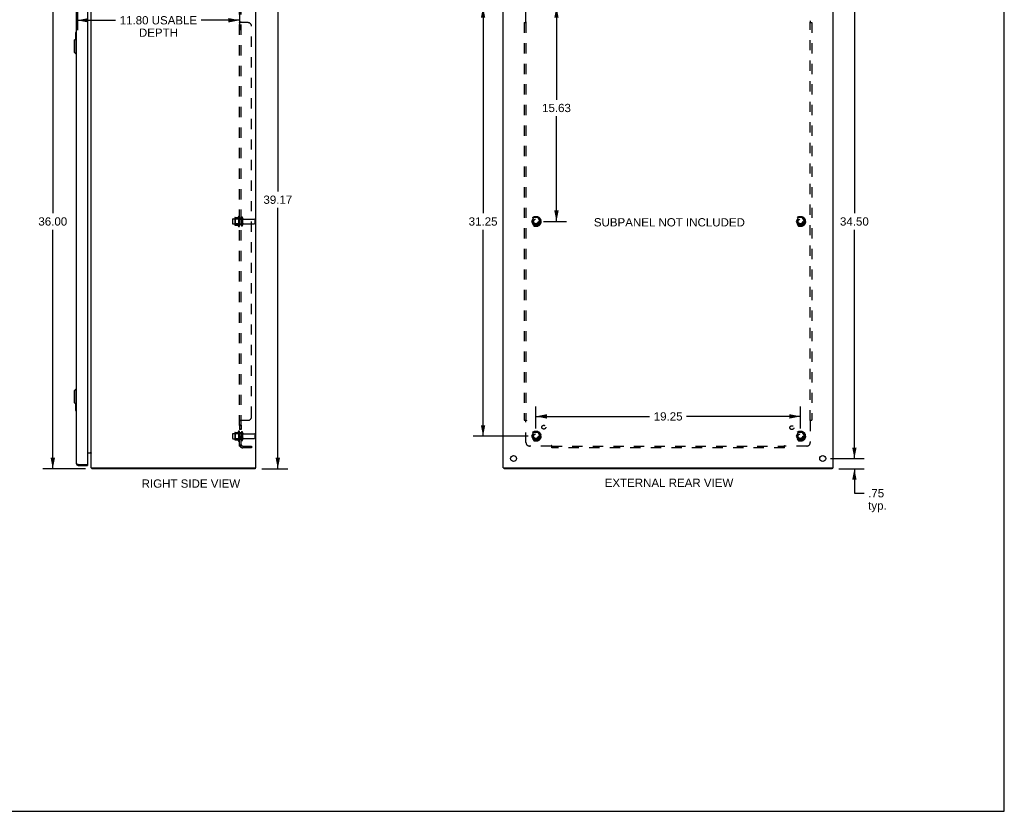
# Model space of a CAD drawing. Header units: inches. Extents: x 0 to 136, y 0 to 88.
# Tile 5 of 6: x 64 to 136, y 0 to 58. Entities that reach past the tile are written whole.
import ezdxf

# ---------------------------------------------------------------- set-up
doc = ezdxf.new("R2010")
doc.units = ezdxf.units.IN
doc.header["$LTSCALE"] = 7.48
doc.header["$MEASUREMENT"] = 0
doc.linetypes.add('HIDDEN', pattern=[0.2, 0.1, -0.1])
doc.layers.get('0').update_dxf_attribs({"linetype": 'CONTINUOUS'})
for name, color, linetype in [('02___PRT_ALL_AXES', 7, 'CONTINUOUS'), ('BENT-SUB-6STUDS-TALLER', 7, 'CONTINUOUS'), ('DEFAULT_2', 8, 'HIDDEN'), ('DIMENSIONS', 7, 'CONTINUOUS')]:
    doc.layers.add(name, color=color, linetype=linetype)
doc.styles.get("Standard").update_dxf_attribs({"font": 'arial.ttf'})
doc.dimstyles.new('DIMSTYLE_1', dxfattribs={"dimtxt": 0.6, "dimasz": 0.8, "dimexe": 0.09, "dimexo": 0.07, "dimgap": 0.0375, "dimtad": 0, "dimtih": 1, "dimtoh": 1, "dimzin": 4, "dimdsep": 46, "dimtxsty": 'Standard', "dimblk": '_FILLED', "dimblk1": '_FILLED', "dimblk2": '_FILLED', "dimcen": 0.09, "dimazin": 1, "dimtfac": 1, "dimtofl": 0, "dimtmove": 0, "dimatfit": 3, "dimldrblk": '_FILLED', "dimfxl": 1, "dimtolj": 1, "dimtzin": 4, "dimarcsym": 0})

# ---------------------------------------------------------------- blocks, each defined once
blk = doc.blocks.new('_FILLED')
at = {"color": 0, "linetype": 'ByBlock'}
blk.add_solid([(0, 0), (-1, 0.2), (-1, -0.2)], dxfattribs=at)
blk = doc.blocks.new('*D1')
at = {"layer": 'DIMENSIONS', "color": 2, "linetype": 'Continuous'}
for p, q in [((69.065, 60.927), (66.036, 60.927)), ((66.756, 60.927), (66.756, 43.526)), ((66.756, 24.925), (66.756, 42.326)), ((69.125, 24.925), (66.036, 24.925))]:
    blk.add_line(p, q, dxfattribs=at)
at = {"layer": 'DIMENSIONS', "color": 2, "linetype": 'Continuous', "xscale": 0.8, "yscale": 0.8, "zscale": 0.8}
for p, rotation in [((66.756, 60.927), 90), ((66.756, 24.925), 270)]:
    blk.add_blockref('_FILLED', p, dxfattribs=dict(at, rotation=rotation))
at = {"layer": 'DIMENSIONS', "color": 2, "linetype": 'Continuous', "insert": (66.756, 43.226), "char_height": 0.6, "width": 2.09665, "attachment_point": 2, "line_spacing_factor": 0.9}
blk.add_mtext('36.00', dxfattribs=at)
blk = doc.blocks.new('*D7')
at = {"layer": 'BENT-SUB-6STUDS-TALLER', "color": 2, "linetype": 'Continuous'}
for p, q in [((101.351, 58.55), (97.349, 58.55)), ((98.069, 58.55), (98.069, 43.525)), ((98.069, 27.3), (98.069, 42.325)), ((101.351, 27.3), (97.349, 27.3))]:
    blk.add_line(p, q, dxfattribs=at)
at = {"layer": 'BENT-SUB-6STUDS-TALLER', "color": 2, "linetype": 'Continuous', "xscale": 0.8, "yscale": 0.8, "zscale": 0.8}
for p, rotation in [((98.069, 58.55), 90), ((98.069, 27.3), 270)]:
    blk.add_blockref('_FILLED', p, dxfattribs=dict(at, rotation=rotation))
at = {"layer": 'BENT-SUB-6STUDS-TALLER', "color": 2, "linetype": 'Continuous', "insert": (98.069, 43.225), "char_height": 0.6, "width": 2.09665, "attachment_point": 2, "line_spacing_factor": 0.9}
blk.add_mtext('31.25', dxfattribs=at)
blk = doc.blocks.new('*D8')
at = {"layer": 'BENT-SUB-6STUDS-TALLER', "color": 2, "linetype": 'Continuous'}
for p, q in [((102.471, 58.55), (104.13, 58.55)), ((103.41, 58.55), (103.41, 51.786)), ((103.41, 42.925), (103.41, 50.586)), ((102.471, 42.925), (104.13, 42.925))]:
    blk.add_line(p, q, dxfattribs=at)
at = {"layer": 'BENT-SUB-6STUDS-TALLER', "color": 2, "linetype": 'Continuous', "xscale": 0.8, "yscale": 0.8, "zscale": 0.8}
for p, rotation in [((103.41, 58.55), 90), ((103.41, 42.925), 270)]:
    blk.add_blockref('_FILLED', p, dxfattribs=dict(at, rotation=rotation))
at = {"layer": 'BENT-SUB-6STUDS-TALLER', "color": 2, "linetype": 'Continuous', "insert": (103.41, 51.486), "char_height": 0.6, "width": 2.09665, "attachment_point": 2, "line_spacing_factor": 0.9}
blk.add_mtext('15.63', dxfattribs=at)
blk = doc.blocks.new('*D9')
at = {"layer": 'BENT-SUB-6STUDS-TALLER', "color": 2, "linetype": 'Continuous'}
for p, q in [((101.911, 27.86), (101.911, 29.46)), ((121.161, 27.86), (121.161, 29.46)), ((101.911, 28.74), (110.187, 28.74)), ((121.161, 28.74), (112.884, 28.74))]:
    blk.add_line(p, q, dxfattribs=at)
at = {"layer": 'BENT-SUB-6STUDS-TALLER', "color": 2, "linetype": 'Continuous', "xscale": 0.8, "yscale": 0.8, "zscale": 0.8, "rotation": 180}
blk.add_blockref('_FILLED', (101.911, 28.74), dxfattribs=at)
at = {"layer": 'BENT-SUB-6STUDS-TALLER', "color": 2, "linetype": 'Continuous', "xscale": 0.8, "yscale": 0.8, "zscale": 0.8}
blk.add_blockref('_FILLED', (121.161, 28.74), dxfattribs=at)
at = {"layer": 'BENT-SUB-6STUDS-TALLER', "color": 2, "linetype": 'Continuous', "insert": (111.536, 29.04), "char_height": 0.6, "width": 2.09665, "attachment_point": 2, "line_spacing_factor": 0.9}
blk.add_mtext('19.25', dxfattribs=at)
blk = doc.blocks.new('*D10')
at = {"layer": 'DIMENSIONS', "color": 2, "linetype": 'Continuous'}
for p, q in [((125.09, 25.675), (125.09, 27.275)), ((123.346, 25.675), (125.81, 25.675)), ((123.953, 24.925), (125.81, 24.925)), ((125.09, 24.925), (125.09, 23.149)), ((125.09, 23.149), (125.79, 23.149))]:
    blk.add_line(p, q, dxfattribs=at)
at = {"layer": 'DIMENSIONS', "color": 2, "linetype": 'Continuous', "xscale": 0.8, "yscale": 0.8, "zscale": 0.8}
for p, rotation in [((125.09, 25.675), 270), ((125.09, 24.925), 90)]:
    blk.add_blockref('_FILLED', p, dxfattribs=dict(at, rotation=rotation))
at = {"layer": 'DIMENSIONS', "color": 2, "linetype": 'Continuous', "insert": (126.09, 23.449), "char_height": 0.6, "width": 1.34944, "attachment_point": 1, "line_spacing_factor": 0.9}
blk.add_mtext('.75\\Ptyp.', dxfattribs=at)
blk = doc.blocks.new('*D13')
at = {"layer": 'DIMENSIONS', "color": 2, "linetype": 'Continuous'}
for p, q in [((68.544, 59.115), (68.544, 56.847)), ((80.342, 59.115), (80.342, 56.847)), ((68.544, 57.567), (71.329, 57.567)), ((80.342, 57.567), (77.558, 57.567))]:
    blk.add_line(p, q, dxfattribs=at)
at = {"layer": 'DIMENSIONS', "color": 2, "linetype": 'Continuous', "xscale": 0.8, "yscale": 0.8, "zscale": 0.8, "rotation": 180}
blk.add_blockref('_FILLED', (68.544, 57.567), dxfattribs=at)
at = {"layer": 'DIMENSIONS', "color": 2, "linetype": 'Continuous', "xscale": 0.8, "yscale": 0.8, "zscale": 0.8}
blk.add_blockref('_FILLED', (80.342, 57.567), dxfattribs=at)
at = {"layer": 'DIMENSIONS', "color": 2, "linetype": 'Continuous', "insert": (74.443, 57.867), "char_height": 0.6, "width": 5.62974, "attachment_point": 2, "line_spacing_factor": 0.9}
blk.add_mtext('11.80 USABLE\\PDEPTH', dxfattribs=at)
blk = doc.blocks.new('*D14')
at = {"layer": 'DIMENSIONS', "color": 2, "linetype": 'Continuous'}
for p, q in [((82.007, 64.095), (83.852, 64.095)), ((83.132, 64.095), (83.132, 45.11)), ((83.132, 24.925), (83.132, 43.91)), ((81.959, 24.925), (83.852, 24.925))]:
    blk.add_line(p, q, dxfattribs=at)
at = {"layer": 'DIMENSIONS', "color": 2, "linetype": 'Continuous', "xscale": 0.8, "yscale": 0.8, "zscale": 0.8}
for p, rotation in [((83.132, 64.095), 90), ((83.132, 24.925), 270)]:
    blk.add_blockref('_FILLED', p, dxfattribs=dict(at, rotation=rotation))
at = {"layer": 'DIMENSIONS', "color": 2, "linetype": 'Continuous', "insert": (83.132, 44.81), "char_height": 0.6, "width": 2.09665, "attachment_point": 2, "line_spacing_factor": 0.9}
blk.add_mtext('39.17', dxfattribs=at)
blk = doc.blocks.new('*D16')
at = {"layer": 'DIMENSIONS', "color": 2, "linetype": 'Continuous'}
for p, q in [((123.346, 60.175), (125.81, 60.175)), ((125.09, 60.175), (125.09, 43.525)), ((125.09, 25.675), (125.09, 42.325)), ((123.346, 25.675), (125.81, 25.675))]:
    blk.add_line(p, q, dxfattribs=at)
at = {"layer": 'DIMENSIONS', "color": 2, "linetype": 'Continuous', "xscale": 0.8, "yscale": 0.8, "zscale": 0.8}
for p, rotation in [((125.09, 60.175), 90), ((125.09, 25.675), 270)]:
    blk.add_blockref('_FILLED', p, dxfattribs=dict(at, rotation=rotation))
at = {"layer": 'DIMENSIONS', "color": 2, "linetype": 'Continuous', "insert": (125.09, 43.225), "char_height": 0.6, "width": 2.09665, "attachment_point": 2, "line_spacing_factor": 0.9}
blk.add_mtext('34.50', dxfattribs=at)

msp = doc.modelspace()

# ---------------------------------------------------------------- linework, layer by layer
at = {"color": 7, "linetype": 'Continuous'}
for p, q in [((136, 0), (136, 88)), ((68.409, 56.66), (68.409, 56.205)), ((68.424, 56.675), (68.469, 56.675)), ((68.312, 56.108), (68.43, 56.226)), ((68.312, 56.108), (68.312, 55.242)), ((68.43, 56.226), (68.43, 55.123)), ((68.43, 56.226), (68.469, 56.226)), ((68.456, 56.575), (68.456, 56.226)), ((68.312, 55.242), (68.43, 55.123)), ((68.43, 55.123), (68.469, 55.123)), ((68.312, 30.608), (68.43, 30.726)), ((68.312, 30.608), (68.312, 29.742)), ((68.43, 30.726), (68.469, 30.726)), ((68.43, 30.726), (68.43, 29.623)), ((68.312, 29.742), (68.43, 29.623)), ((68.409, 29.644), (68.409, 29.19)), ((68.43, 29.623), (68.469, 29.623)), ((68.456, 29.623), (68.456, 29.275)), ((68.424, 29.175), (68.469, 29.175)), ((68.604, 25.175), (68.604, 25.25)), ((69.279, 25.25), (69.294, 25.25)), ((69.294, 25.25), (69.294, 25.175)), ((69.584, 24.968), (69.605, 24.989)), ((69.605, 25), (69.605, 24.925)), ((81.479, 25), (81.479, 24.925)), ((99.599, 25), (99.599, 24.925)), ((123.473, 25), (123.473, 24.925)), ((0, 0), (136, 0))]:
    msp.add_line(p, q, dxfattribs=at)
at = {"color": 3, "linetype": 'Continuous'}
for p, q in [((81.542, 25), (81.542, 64.023)), ((99.536, 25), (99.536, 64.004)), ((123.536, 25), (123.536, 64.004)), ((68.469, 60.54), (68.469, 25.31)), ((69.294, 60.585), (69.294, 25.265)), ((69.542, 25), (69.542, 60.844)), ((69.294, 26.1), (69.527, 26.1)), ((68.604, 25.25), (69.279, 25.25)), ((68.604, 25.175), (69.294, 25.175)), ((69.542, 25), (81.542, 25)), ((69.593, 24.948), (69.595, 24.942)), ((81.479, 24.925), (69.605, 24.925)), ((99.536, 25), (123.536, 25)), ((123.473, 24.925), (99.599, 24.925))]:
    msp.add_line(p, q, dxfattribs=at)
at = {"color": 7, "linetype": 'Continuous'}
for points in [[(68.454, 56.611), (68.455, 56.606), (68.455, 56.6), (68.456, 56.594), (68.456, 56.588), (68.456, 56.581), (68.456, 56.575)], [(68.456, 29.275), (68.456, 29.269), (68.456, 29.263), (68.456, 29.257), (68.455, 29.251), (68.455, 29.245), (68.454, 29.239)]]:
    msp.add_lwpolyline(points, dxfattribs=at)
at = {"color": 3, "linetype": 'Continuous'}
for points in [[(69.527, 26.1), (69.527, 26.099), (69.527, 26.098), (69.527, 26.097), (69.527, 26.095), (69.527, 26.094), (69.528, 26.092), (69.529, 26.091), (69.53, 26.089), (69.531, 26.088), (69.532, 26.087), (69.533, 26.086), (69.534, 26.085), (69.535, 26.083), (69.537, 26.082), (69.538, 26.081)], [(69.527, 26.074), (69.527, 26.074), (69.527, 26.075), (69.527, 26.075), (69.527, 26.076), (69.527, 26.076), (69.527, 26.077), (69.528, 26.078), (69.529, 26.079), (69.53, 26.081), (69.531, 26.082), (69.532, 26.083), (69.534, 26.085)], [(69.538, 26.081), (69.539, 26.08), (69.54, 26.078), (69.541, 26.077), (69.542, 26.076), (69.542, 26.075), (69.542, 26.073), (69.542, 26.072)], [(68.469, 25.31), (68.47, 25.308), (68.471, 25.305), (68.472, 25.303), (68.474, 25.3), (68.477, 25.298), (68.48, 25.295), (68.483, 25.293), (68.487, 25.29), (68.492, 25.288), (68.497, 25.285), (68.503, 25.283), (68.509, 25.28), (68.515, 25.278), (68.522, 25.275), (68.529, 25.273), (68.537, 25.27), (68.545, 25.268), (68.553, 25.265), (68.561, 25.263), (68.569, 25.26)], [(68.569, 25.26), (68.578, 25.258), (68.587, 25.255), (68.604, 25.25)], [(69.584, 24.968), (69.585, 24.967), (69.586, 24.966), (69.587, 24.964), (69.588, 24.962), (69.589, 24.96), (69.59, 24.958), (69.591, 24.956), (69.592, 24.953), (69.593, 24.951), (69.593, 24.948)], [(69.595, 24.942), (69.596, 24.939), (69.596, 24.938), (69.597, 24.936), (69.597, 24.934), (69.598, 24.932), (69.599, 24.931), (69.599, 24.93), (69.6, 24.929), (69.601, 24.928), (69.601, 24.927), (69.602, 24.926), (69.603, 24.926), (69.604, 24.925), (69.605, 24.925), (69.605, 24.925)]]:
    msp.add_lwpolyline(points, dxfattribs=at)
at = {"color": 7, "linetype": 'Continuous'}
for centre, radius, start, end in [((68.424, 56.66), 0.015, 90, 180), ((68.454, 56.66), 0.015, 0, 90), ((68.424, 29.19), 0.015, 180, 270), ((68.454, 29.19), 0.015, 270, 360), ((68.604, 25.31), 0.06, 238.21451, 270)]:
    msp.add_arc(centre, radius, start, end, dxfattribs=at)
at = {"color": 3, "linetype": 'Continuous'}
for centre, radius, start, end in [((69.472, 26.03), 0.07, 0, 90), ((68.604, 25.31), 0.135, 180, 270), ((69.279, 25.265), 0.015, 270, 360), ((69.687, 25.07), 0.145, 208.86853, 224.60138)]:
    msp.add_arc(centre, radius, start, end, dxfattribs=at)
at = {"layer": '02___PRT_ALL_AXES', "color": 8, "linetype": 'HIDDEN'}
for p, q in [((79.872, 43.108), (80.467, 43.108)), ((80.272, 43.281), (80.272, 42.569)), ((80.342, 43.175), (80.342, 43.259)), ((80.467, 43.175), (80.342, 43.175)), ((80.342, 43.175), (80.342, 42.675)), ((80.467, 43.175), (80.467, 42.675)), ((80.636, 43.091), (81.437, 43.091)), ((79.872, 42.742), (80.467, 42.742)), ((80.467, 42.675), (80.342, 42.675)), ((80.342, 42.591), (80.342, 42.675)), ((80.636, 42.759), (81.437, 42.759)), ((80.467, 28.096), (80.342, 28.096)), ((80.342, 28.096), (80.342, 27.778)), ((80.467, 28.059), (80.342, 28.059)), ((80.467, 28.096), (80.467, 27.778)), ((79.872, 27.483), (80.467, 27.483)), ((80.272, 27.656), (80.272, 26.944)), ((80.467, 27.815), (80.342, 27.815)), ((80.467, 27.778), (80.342, 27.778)), ((80.342, 27.55), (80.342, 27.634)), ((80.467, 27.55), (80.342, 27.55)), ((80.342, 27.55), (80.342, 27.05)), ((80.467, 27.55), (80.467, 27.05)), ((80.636, 27.466), (81.437, 27.466)), ((79.872, 27.117), (80.467, 27.117)), ((80.467, 27.05), (80.342, 27.05)), ((80.342, 26.966), (80.342, 27.05)), ((80.636, 27.134), (81.437, 27.134))]:
    msp.add_line(p, q, dxfattribs=at)
for centre, radius in [((101.911, 42.925), 0.372), ((101.911, 42.925), 0.356), ((101.911, 42.925), 0.25), ((101.911, 42.925), 0.183), ((121.161, 42.925), 0.372), ((121.161, 42.925), 0.356), ((121.161, 42.925), 0.25), ((121.161, 42.925), 0.183), ((102.49, 27.955), 0.141), ((120.542, 27.919), 0.141), ((101.911, 27.3), 0.372), ((101.911, 27.3), 0.356), ((101.911, 27.3), 0.25), ((101.911, 27.3), 0.183), ((121.161, 27.3), 0.372), ((121.161, 27.3), 0.356), ((121.161, 27.3), 0.25), ((121.161, 27.3), 0.183)]:
    msp.add_circle(centre, radius, dxfattribs=at)
at = {"layer": '02___PRT_ALL_AXES', "color": 3, "linetype": 'Continuous'}
for centre in [(100.286, 25.675), (122.786, 25.675)]:
    msp.add_circle(centre, 0.219, dxfattribs=at)
at = {"layer": '02___PRT_ALL_AXES', "color": 8, "linetype": 'HIDDEN'}
for centre, radius, start, end in [((80.873, 42.925), 0.698, 149.33687, 156.03207), ((80.304, 43.259), 0.0384, 0, 145.55034), ((80.873, 42.925), 0.698, 203.96793, 210.66313), ((80.304, 42.591), 0.0384, 214.44966, 360), ((80.873, 27.3), 0.698, 149.33687, 156.03207), ((80.304, 27.634), 0.0384, 0, 145.55034), ((80.873, 27.3), 0.698, 203.96793, 210.66313), ((80.304, 26.966), 0.0384, 214.44966, 360)]:
    msp.add_arc(centre, radius, start, end, dxfattribs=at)
at = {"layer": 'DEFAULT_2', "color": 8, "linetype": 'HIDDEN'}
for p, q in [((80.342, 26.581), (80.342, 59.269)), ((80.467, 26.581), (80.467, 59.269)), ((101.192, 57.429), (101.192, 59.019)), ((121.879, 59.019), (121.879, 57.429)), ((80.467, 57.429), (80.342, 57.429)), ((80.378, 57.404), (80.375, 57.405)), ((80.967, 57.394), (80.396, 57.394)), ((101.067, 57.394), (101.067, 28.456)), ((101.067, 57.394), (101.233, 57.394)), ((101.192, 57.394), (101.192, 28.456)), ((121.838, 57.394), (122.004, 57.394)), ((121.879, 28.456), (121.879, 57.394)), ((121.894, 57.415), (121.89, 57.419)), ((121.898, 57.411), (121.894, 57.415)), ((122.004, 57.394), (122.004, 28.456)), ((81.217, 28.706), (81.217, 57.144)), ((79.842, 43.078), (79.842, 42.772)), ((80.006, 43.181), (80.006, 42.67)), ((80.026, 43.109), (80.006, 43.129)), ((80.017, 43.203), (80.245, 43.203)), ((80.322, 43.109), (80.026, 43.109)), ((80.026, 43.109), (80.026, 42.742)), ((80.322, 43.109), (80.342, 43.129)), ((80.322, 43.109), (80.322, 42.742)), ((80.573, 43.19), (80.573, 42.661)), ((81.467, 43.061), (81.467, 42.789)), ((101.747, 43.198), (101.593, 42.93)), ((102.065, 43.203), (101.756, 43.203)), ((102.228, 42.93), (102.074, 43.198)), ((120.997, 43.198), (120.843, 42.93)), ((121.315, 43.203), (121.006, 43.203)), ((121.478, 42.93), (121.324, 43.198)), ((80.026, 42.742), (80.006, 42.722)), ((80.017, 42.648), (80.245, 42.648)), ((80.322, 42.742), (80.026, 42.742)), ((80.322, 42.742), (80.342, 42.722)), ((101.593, 42.92), (101.747, 42.653)), ((102.065, 42.648), (101.756, 42.648)), ((102.074, 42.653), (102.228, 42.92)), ((120.843, 42.92), (120.997, 42.653)), ((121.315, 42.648), (121.006, 42.648)), ((121.324, 42.653), (121.478, 42.92)), ((80.467, 28.421), (80.342, 28.421)), ((80.353, 28.435), (80.351, 28.433)), ((80.396, 28.456), (80.967, 28.456)), ((101.067, 28.456), (101.233, 28.456)), ((101.173, 28.439), (101.177, 28.435)), ((101.177, 28.435), (101.181, 28.432)), ((101.192, 26.831), (101.192, 28.421)), ((121.838, 28.456), (122.004, 28.456)), ((121.879, 28.421), (121.879, 26.831)), ((79.842, 27.453), (79.842, 27.147)), ((80.006, 27.556), (80.006, 27.045)), ((80.026, 27.484), (80.006, 27.504)), ((80.017, 27.578), (80.245, 27.578)), ((80.322, 27.484), (80.026, 27.484)), ((80.026, 27.484), (80.026, 27.117)), ((80.322, 27.484), (80.342, 27.504)), ((80.322, 27.484), (80.322, 27.117)), ((80.573, 27.565), (80.573, 27.036)), ((81.467, 27.436), (81.467, 27.164)), ((101.747, 27.573), (101.593, 27.305)), ((101.593, 27.295), (101.747, 27.028)), ((102.065, 27.578), (101.756, 27.578)), ((102.228, 27.305), (102.074, 27.573)), ((102.074, 27.028), (102.228, 27.295)), ((120.997, 27.573), (120.843, 27.305)), ((120.843, 27.295), (120.997, 27.028)), ((121.315, 27.578), (121.006, 27.578)), ((121.478, 27.305), (121.324, 27.573)), ((121.324, 27.028), (121.478, 27.295)), ((80.026, 27.117), (80.006, 27.097)), ((80.017, 27.023), (80.245, 27.023)), ((80.322, 27.117), (80.026, 27.117)), ((80.322, 27.117), (80.342, 27.097)), ((80.467, 26.581), (80.342, 26.581)), ((80.396, 26.543), (80.493, 26.622)), ((80.485, 26.609), (80.481, 26.604)), ((80.579, 26.581), (81.217, 26.581)), ((81.217, 26.581), (81.217, 26.456)), ((103.031, 26.581), (101.442, 26.581)), ((102.065, 27.023), (101.756, 27.023)), ((103.067, 26.456), (103.067, 26.622)), ((103.067, 26.581), (120.004, 26.581)), ((120.004, 26.456), (120.004, 26.622)), ((120.021, 26.563), (120.026, 26.567)), ((120.026, 26.567), (120.029, 26.57)), ((121.629, 26.581), (120.04, 26.581)), ((121.315, 27.023), (121.006, 27.023)), ((81.217, 26.456), (80.579, 26.456)), ((120.004, 26.456), (103.067, 26.456))]:
    msp.add_line(p, q, dxfattribs=at)
for points in [[(80.353, 57.415), (80.351, 57.417), (80.348, 57.419), (80.346, 57.421), (80.345, 57.422), (80.344, 57.424), (80.343, 57.425), (80.343, 57.427), (80.342, 57.428), (80.342, 57.429)], [(80.351, 57.417), (80.348, 57.419), (80.346, 57.421)], [(80.375, 57.405), (80.368, 57.408), (80.365, 57.41), (80.362, 57.411), (80.359, 57.412), (80.356, 57.414), (80.353, 57.415)], [(80.396, 57.394), (80.395, 57.395), (80.393, 57.397), (80.39, 57.398), (80.388, 57.4), (80.385, 57.401), (80.381, 57.402), (80.378, 57.404)], [(80.396, 57.394), (80.395, 57.395), (80.393, 57.397), (80.39, 57.398)], [(80.475, 57.418), (80.474, 57.419), (80.472, 57.421), (80.471, 57.422), (80.47, 57.423), (80.469, 57.424), (80.468, 57.426), (80.468, 57.427), (80.467, 57.428), (80.467, 57.429)], [(80.481, 57.415), (80.477, 57.417), (80.475, 57.418), (80.474, 57.419), (80.472, 57.421), (80.471, 57.422), (80.47, 57.423), (80.469, 57.424)], [(80.488, 57.409), (80.487, 57.41), (80.485, 57.411), (80.484, 57.412), (80.482, 57.413), (80.481, 57.415)], [(80.493, 57.394), (80.493, 57.395), (80.493, 57.397), (80.493, 57.398), (80.493, 57.4), (80.493, 57.401), (80.493, 57.402), (80.492, 57.404), (80.491, 57.405), (80.49, 57.406), (80.489, 57.408), (80.488, 57.409), (80.487, 57.41), (80.485, 57.411), (80.484, 57.412)], [(80.493, 57.398), (80.493, 57.4), (80.493, 57.401), (80.493, 57.402), (80.492, 57.404)], [(80.493, 57.394), (80.493, 57.395), (80.493, 57.397)], [(101.153, 57.394), (101.155, 57.395), (101.157, 57.397), (101.159, 57.398), (101.161, 57.4), (101.162, 57.401), (101.164, 57.402), (101.166, 57.404), (101.167, 57.405), (101.169, 57.407), (101.17, 57.408), (101.172, 57.41), (101.173, 57.411), (101.174, 57.412)], [(101.174, 57.412), (101.179, 57.417), (101.181, 57.419), (101.183, 57.421), (101.184, 57.422), (101.186, 57.424), (101.188, 57.425), (101.189, 57.427), (101.191, 57.428), (101.192, 57.429)], [(101.21, 57.417), (101.206, 57.419), (101.204, 57.421), (101.202, 57.422), (101.2, 57.423), (101.198, 57.424), (101.196, 57.426), (101.195, 57.427), (101.193, 57.428), (101.192, 57.429)], [(101.233, 57.394), (101.232, 57.395), (101.231, 57.397), (101.231, 57.398), (101.23, 57.4), (101.229, 57.401), (101.228, 57.402), (101.227, 57.404), (101.226, 57.405), (101.225, 57.406), (101.224, 57.408), (101.222, 57.409), (101.221, 57.41), (101.219, 57.411), (101.217, 57.412), (101.216, 57.413), (101.214, 57.415), (101.212, 57.416), (101.21, 57.417)], [(121.838, 57.394), (121.839, 57.395), (121.84, 57.397), (121.84, 57.398), (121.841, 57.4), (121.842, 57.401), (121.843, 57.402), (121.844, 57.404), (121.845, 57.405), (121.846, 57.406), (121.847, 57.408), (121.849, 57.409), (121.85, 57.41), (121.852, 57.411), (121.854, 57.412), (121.855, 57.413), (121.857, 57.415), (121.859, 57.416), (121.861, 57.417), (121.865, 57.419)], [(121.865, 57.419), (121.867, 57.421), (121.869, 57.422), (121.871, 57.423), (121.873, 57.424), (121.875, 57.426), (121.876, 57.427), (121.878, 57.428), (121.879, 57.429)], [(121.89, 57.419), (121.888, 57.421), (121.887, 57.422), (121.885, 57.424), (121.883, 57.425), (121.882, 57.427), (121.88, 57.428), (121.879, 57.429)], [(121.918, 57.394), (121.916, 57.395), (121.914, 57.397), (121.912, 57.398), (121.91, 57.4), (121.909, 57.401), (121.907, 57.402), (121.905, 57.404), (121.904, 57.405), (121.902, 57.407), (121.901, 57.408), (121.899, 57.41), (121.898, 57.411)], [(80.362, 28.439), (80.359, 28.438), (80.356, 28.437), (80.353, 28.435), (80.351, 28.433), (80.348, 28.432), (80.346, 28.43), (80.345, 28.428), (80.344, 28.427), (80.343, 28.425), (80.343, 28.424), (80.342, 28.422), (80.342, 28.421)], [(80.343, 28.424), (80.342, 28.422), (80.342, 28.421)], [(80.346, 28.43), (80.345, 28.428), (80.344, 28.427)], [(80.368, 28.442), (80.365, 28.441), (80.362, 28.439)], [(80.396, 28.456), (80.395, 28.455), (80.393, 28.454), (80.39, 28.452), (80.388, 28.451), (80.385, 28.449), (80.381, 28.448), (80.378, 28.447), (80.375, 28.445), (80.368, 28.442)], [(80.396, 28.456), (80.395, 28.455), (80.393, 28.454), (80.39, 28.452), (80.388, 28.451), (80.385, 28.449)], [(80.477, 28.433), (80.475, 28.432), (80.474, 28.431), (80.472, 28.43), (80.471, 28.428), (80.47, 28.427), (80.469, 28.426), (80.468, 28.425), (80.468, 28.423), (80.467, 28.422), (80.467, 28.421)], [(80.469, 28.426), (80.468, 28.425), (80.468, 28.423), (80.467, 28.422), (80.467, 28.421)], [(80.475, 28.432), (80.474, 28.431), (80.472, 28.43), (80.471, 28.428)], [(80.493, 28.456), (80.493, 28.455), (80.493, 28.453), (80.493, 28.452), (80.493, 28.451), (80.493, 28.449), (80.493, 28.448), (80.492, 28.447), (80.491, 28.446), (80.49, 28.444), (80.489, 28.443), (80.488, 28.442), (80.487, 28.44), (80.485, 28.439), (80.484, 28.438), (80.482, 28.437), (80.481, 28.436), (80.477, 28.433)], [(80.487, 28.44), (80.485, 28.439), (80.484, 28.438), (80.482, 28.437)], [(80.492, 28.447), (80.491, 28.446), (80.49, 28.444), (80.489, 28.443), (80.488, 28.442)], [(80.493, 28.456), (80.493, 28.455), (80.493, 28.453), (80.493, 28.452)], [(101.153, 28.456), (101.155, 28.455), (101.157, 28.454), (101.159, 28.452), (101.161, 28.451), (101.162, 28.449), (101.164, 28.448), (101.166, 28.447), (101.167, 28.445), (101.169, 28.444), (101.17, 28.442), (101.172, 28.441), (101.173, 28.439)], [(101.181, 28.432), (101.183, 28.43), (101.184, 28.428), (101.186, 28.427), (101.188, 28.425), (101.189, 28.424), (101.191, 28.422), (101.192, 28.421)], [(101.206, 28.431), (101.204, 28.43), (101.202, 28.428), (101.2, 28.427), (101.198, 28.426), (101.196, 28.425), (101.195, 28.423), (101.193, 28.422), (101.192, 28.421)], [(101.233, 28.456), (101.232, 28.455), (101.231, 28.453), (101.231, 28.452), (101.23, 28.451), (101.229, 28.449), (101.228, 28.448), (101.227, 28.447), (101.226, 28.446), (101.225, 28.444), (101.224, 28.443), (101.222, 28.442), (101.221, 28.44), (101.219, 28.439), (101.217, 28.438), (101.216, 28.437), (101.214, 28.436), (101.212, 28.435), (101.21, 28.433), (101.206, 28.431)], [(121.838, 28.456), (121.839, 28.455), (121.84, 28.453), (121.84, 28.452), (121.841, 28.451), (121.842, 28.449), (121.843, 28.448), (121.844, 28.447), (121.845, 28.446), (121.846, 28.444), (121.847, 28.443), (121.849, 28.442), (121.85, 28.44), (121.852, 28.439), (121.854, 28.438), (121.855, 28.437), (121.857, 28.436), (121.859, 28.435), (121.861, 28.433)], [(121.861, 28.433), (121.865, 28.431), (121.867, 28.43), (121.869, 28.428), (121.871, 28.427), (121.873, 28.426), (121.875, 28.425), (121.876, 28.423), (121.878, 28.422), (121.879, 28.421)], [(121.894, 28.435), (121.89, 28.432), (121.888, 28.43), (121.887, 28.428), (121.885, 28.427), (121.883, 28.425), (121.882, 28.424), (121.88, 28.422), (121.879, 28.421)], [(121.918, 28.456), (121.916, 28.455), (121.914, 28.454), (121.912, 28.452), (121.91, 28.451), (121.909, 28.449), (121.907, 28.448), (121.905, 28.447), (121.904, 28.445), (121.902, 28.444), (121.901, 28.442), (121.899, 28.441), (121.898, 28.439), (121.894, 28.435)], [(80.371, 26.558), (80.365, 26.561), (80.362, 26.563), (80.359, 26.564), (80.356, 26.566), (80.353, 26.567), (80.351, 26.569), (80.348, 26.57), (80.346, 26.572), (80.345, 26.574), (80.344, 26.576), (80.343, 26.577), (80.343, 26.579), (80.342, 26.58), (80.342, 26.581)], [(80.396, 26.543), (80.395, 26.545), (80.393, 26.547), (80.39, 26.549), (80.388, 26.55), (80.385, 26.552), (80.381, 26.554), (80.378, 26.555), (80.375, 26.557), (80.371, 26.558)], [(80.471, 26.604), (80.471, 26.604), (80.471, 26.604), (80.471, 26.604), (80.471, 26.604), (80.47, 26.604), (80.47, 26.604), (80.47, 26.603), (80.469, 26.603), (80.469, 26.603), (80.468, 26.603), (80.468, 26.602), (80.467, 26.602), (80.467, 26.602), (80.466, 26.601), (80.466, 26.601), (80.465, 26.601), (80.464, 26.6), (80.464, 26.6), (80.463, 26.6), (80.462, 26.599), (80.462, 26.599), (80.461, 26.599), (80.46, 26.598), (80.46, 26.598), (80.459, 26.598), (80.458, 26.597), (80.457, 26.597), (80.457, 26.596), (80.456, 26.596), (80.455, 26.596), (80.454, 26.595), (80.453, 26.595), (80.453, 26.595), (80.452, 26.594), (80.451, 26.594), (80.45, 26.594), (80.449, 26.593), (80.448, 26.593), (80.447, 26.592), (80.446, 26.592), (80.446, 26.592), (80.445, 26.591), (80.444, 26.591), (80.443, 26.591), (80.442, 26.59), (80.441, 26.59), (80.44, 26.59), (80.439, 26.589), (80.438, 26.589), (80.437, 26.589), (80.436, 26.588), (80.435, 26.588), (80.434, 26.588), (80.433, 26.587), (80.433, 26.587), (80.432, 26.587), (80.431, 26.587), (80.43, 26.586), (80.429, 26.586), (80.428, 26.586), (80.427, 26.586), (80.426, 26.585), (80.425, 26.585), (80.425, 26.585), (80.424, 26.585), (80.423, 26.584), (80.422, 26.584), (80.421, 26.584), (80.42, 26.584), (80.42, 26.584), (80.419, 26.583), (80.418, 26.583), (80.417, 26.583), (80.416, 26.583), (80.416, 26.583), (80.415, 26.583), (80.414, 26.582), (80.413, 26.582), (80.413, 26.582), (80.412, 26.582), (80.411, 26.582), (80.411, 26.582), (80.41, 26.582), (80.409, 26.582), (80.409, 26.581), (80.409, 26.581), (80.408, 26.581), (80.408, 26.581)], [(80.408, 26.581), (80.408, 26.581), (80.408, 26.581), (80.408, 26.581), (80.408, 26.581), (80.408, 26.581), (80.408, 26.581), (80.408, 26.581), (80.409, 26.581), (80.409, 26.581), (80.41, 26.581), (80.41, 26.581), (80.411, 26.581)], [(80.481, 26.604), (80.479, 26.602), (80.477, 26.6), (80.475, 26.598), (80.474, 26.596), (80.472, 26.594), (80.471, 26.592), (80.47, 26.59), (80.469, 26.588), (80.468, 26.586), (80.468, 26.584), (80.467, 26.583), (80.467, 26.581)], [(80.468, 26.601), (80.468, 26.602), (80.468, 26.602), (80.469, 26.602), (80.469, 26.603), (80.47, 26.603), (80.47, 26.603), (80.47, 26.604), (80.471, 26.604), (80.471, 26.604), (80.471, 26.604), (80.471, 26.604), (80.471, 26.604), (80.471, 26.604)], [(80.493, 26.622), (80.493, 26.622), (80.493, 26.621), (80.493, 26.62), (80.493, 26.62), (80.493, 26.619), (80.493, 26.618), (80.492, 26.617), (80.491, 26.616), (80.49, 26.615), (80.489, 26.613), (80.488, 26.612), (80.487, 26.61), (80.485, 26.609)], [(103.044, 26.6), (103.041, 26.596), (103.04, 26.594), (103.039, 26.592), (103.037, 26.59), (103.036, 26.588), (103.035, 26.586), (103.034, 26.584), (103.033, 26.583), (103.031, 26.581)], [(103.045, 26.567), (103.042, 26.57), (103.04, 26.572), (103.038, 26.574), (103.037, 26.576), (103.035, 26.577), (103.034, 26.579), (103.033, 26.58), (103.031, 26.581)], [(103.067, 26.622), (103.065, 26.622), (103.064, 26.621), (103.062, 26.62), (103.061, 26.62), (103.06, 26.619), (103.058, 26.618), (103.057, 26.617), (103.056, 26.616), (103.054, 26.615), (103.053, 26.613), (103.052, 26.612), (103.051, 26.61), (103.05, 26.609), (103.048, 26.607), (103.047, 26.605), (103.046, 26.604), (103.045, 26.602), (103.044, 26.6)], [(103.067, 26.543), (103.065, 26.545), (103.064, 26.547), (103.063, 26.549), (103.061, 26.55), (103.06, 26.552), (103.058, 26.554), (103.057, 26.555), (103.055, 26.557), (103.054, 26.558), (103.053, 26.56), (103.051, 26.561), (103.05, 26.563), (103.045, 26.567)], [(120.004, 26.622), (120.006, 26.622), (120.007, 26.621), (120.009, 26.62), (120.01, 26.62), (120.011, 26.619), (120.013, 26.618), (120.014, 26.617), (120.015, 26.616), (120.017, 26.615), (120.018, 26.613), (120.019, 26.612), (120.02, 26.61), (120.021, 26.609), (120.023, 26.607), (120.024, 26.605), (120.025, 26.604), (120.026, 26.602), (120.027, 26.6), (120.03, 26.596)], [(120.004, 26.543), (120.006, 26.545), (120.007, 26.547), (120.008, 26.549), (120.01, 26.55), (120.011, 26.552), (120.013, 26.554), (120.014, 26.555), (120.016, 26.557), (120.017, 26.558), (120.018, 26.56), (120.02, 26.561), (120.021, 26.563)], [(120.029, 26.57), (120.031, 26.572), (120.033, 26.574), (120.034, 26.576), (120.036, 26.577), (120.037, 26.579), (120.038, 26.58), (120.04, 26.581)], [(120.03, 26.596), (120.031, 26.594), (120.032, 26.592), (120.034, 26.59), (120.035, 26.588), (120.036, 26.586), (120.037, 26.584), (120.038, 26.583), (120.04, 26.581)]]:
    msp.add_lwpolyline(points, dxfattribs=at)
for centre, radius in [((101.911, 42.925), 0.318), ((101.911, 42.925), 0.204), ((101.911, 42.925), 0.183), ((101.911, 42.925), 0.183), ((101.911, 42.925), 0.166), ((121.161, 42.925), 0.318), ((121.161, 42.925), 0.204), ((121.161, 42.925), 0.183), ((121.161, 42.925), 0.183), ((121.161, 42.925), 0.166), ((101.911, 27.3), 0.318), ((101.911, 27.3), 0.204), ((101.911, 27.3), 0.183), ((101.911, 27.3), 0.183), ((101.911, 27.3), 0.166), ((121.161, 27.3), 0.318), ((121.161, 27.3), 0.204), ((121.161, 27.3), 0.183), ((121.161, 27.3), 0.183), ((121.161, 27.3), 0.166)]:
    msp.add_circle(centre, radius, dxfattribs=at)
for centre, radius, start, end in [((80.967, 57.144), 0.25, 0, 90), ((79.872, 43.078), 0.03, 90, 180), ((80.148, 43.181), 0.141, 174.79195, 180), ((80.017, 43.193), 0.01, 90, 174.80617), ((80.226, 43.213), 0.01, 270, 336.03207), ((80.52, 43.19), 0.053, 0, 180), ((80.636, 43.154), 0.0625, 180, 270), ((81.437, 43.061), 0.03, 0, 90), ((101.756, 43.193), 0.01, 90.01235, 149.98915), ((102.065, 43.193), 0.01, 30.01204, 89.98872), ((121.006, 43.193), 0.01, 90.01235, 149.98915), ((121.315, 43.193), 0.01, 30.01204, 89.98872), ((79.872, 42.772), 0.03, 180, 270), ((80.148, 42.67), 0.141, 180, 185.20805), ((80.017, 42.658), 0.01, 185.19383, 270), ((80.226, 42.638), 0.01, 23.96793, 90), ((80.52, 42.661), 0.053, 180, 360), ((80.636, 42.697), 0.0625, 90, 180), ((81.437, 42.789), 0.03, 270, 360), ((101.602, 42.925), 0.01, 150.01268, 209.98829), ((101.756, 42.658), 0.01, 210.01204, 269.98872), ((102.065, 42.658), 0.01, 270.01235, 329.98915), ((102.219, 42.925), 0.01, 330.01268, 29.98829), ((120.852, 42.925), 0.01, 150.01268, 209.98829), ((121.006, 42.658), 0.01, 210.01204, 269.98872), ((121.315, 42.658), 0.01, 270.01235, 329.98915), ((121.469, 42.925), 0.01, 330.01268, 29.98829), ((80.967, 28.706), 0.25, 270, 360), ((79.872, 27.453), 0.03, 90, 180), ((80.148, 27.556), 0.141, 174.79195, 180), ((80.017, 27.568), 0.01, 90, 174.80617), ((80.226, 27.588), 0.01, 270, 336.03207), ((80.52, 27.565), 0.053, 0, 180), ((80.636, 27.529), 0.0625, 180, 270), ((81.437, 27.436), 0.03, 0, 90), ((101.602, 27.3), 0.01, 150.01268, 209.98829), ((101.756, 27.568), 0.01, 90.01235, 149.98915), ((102.065, 27.568), 0.01, 30.01204, 89.98872), ((102.219, 27.3), 0.01, 330.01268, 29.98829), ((120.852, 27.3), 0.01, 150.01268, 209.98829), ((121.006, 27.568), 0.01, 90.01235, 149.98915), ((121.315, 27.568), 0.01, 30.01204, 89.98872), ((121.469, 27.3), 0.01, 330.01268, 29.98829), ((79.872, 27.147), 0.03, 180, 270), ((80.148, 27.045), 0.141, 180, 185.20805), ((80.017, 27.033), 0.01, 185.19383, 270), ((80.226, 27.013), 0.01, 23.96793, 90), ((80.579, 26.693), 0.237, 180, 270), ((80.52, 27.036), 0.053, 180, 360), ((80.579, 26.693), 0.112, 180, 270), ((80.636, 27.072), 0.0625, 90, 180), ((81.437, 27.164), 0.03, 270, 360), ((101.442, 26.831), 0.25, 180, 270), ((101.756, 27.033), 0.01, 210.01204, 269.98872), ((102.065, 27.033), 0.01, 270.01235, 329.98915), ((121.006, 27.033), 0.01, 210.01204, 269.98872), ((121.315, 27.033), 0.01, 270.01235, 329.98915), ((121.629, 26.831), 0.25, 270, 360)]:
    msp.add_arc(centre, radius, start, end, dxfattribs=at)

# ---------------------------------------------------------------- texts
at = {"layer": 'DIMENSIONS', "color": 2, "linetype": 'Continuous', "char_height": 0.6, "attachment_point": 2, "line_spacing_factor": 0.9}
for s, insert, width in [('SUBPANEL NOT INCLUDED', (111.626, 43.165), 10.97175), ('RIGHT SIDE VIEW', (76.809, 24.152), 7.15539), ('EXTERNAL REAR VIEW', (111.6, 24.207), 9.34126)]:
    msp.add_mtext(s, dxfattribs=dict(at, insert=insert, width=width))

# ---------------------------------------------------------------- dimensions: what is measured, and where the dimension line sits
at = {"layer": 'BENT-SUB-6STUDS-TALLER', "color": 2, "linetype": 'Continuous'}
for base, p1, p2, angle, picture, middle in [((98.069, 27.3), (101.421, 58.55), (101.421, 27.3), 270, '*D7', (98.07, 42.922)), ((103.409960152, 58.550186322), (102.400502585, 42.925186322), (102.400502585, 58.550186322), 90, '*D8', (103.435454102, 51.182634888))]:
    dim = msp.add_linear_dim(base=base, p1=p1, p2=p2, angle=angle, dimstyle='DIMSTYLE_1', dxfattribs=at)
    dim.commit()
    dim.dimension.update_dxf_attribs({"geometry": picture, "text_midpoint": middle, "dimtype": 160})
dim = msp.add_linear_dim(base=(121.161, 28.74), p1=(101.911, 27.79), p2=(121.161, 27.79), dimstyle='DIMSTYLE_1', dxfattribs=at)
dim.commit()
dim.dimension.update_dxf_attribs({"geometry": '*D9', "text_midpoint": (111.563, 28.736), "dimtype": 160})
at = {"layer": 'DIMENSIONS', "color": 2, "linetype": 'Continuous'}
for base, p1, p2, angle, picture, middle in [((83.132, 64.095), (81.889, 24.925), (81.937, 64.095), 90, '*D14', (83.131, 44.507)), ((66.756, 24.925), (69.135, 60.927), (69.195, 24.925), 270, '*D1', (66.755, 42.923)), ((125.09, 25.675), (123.276, 60.175), (123.276, 25.675), 270, '*D16', (125.089, 42.922))]:
    dim = msp.add_linear_dim(base=base, p1=p1, p2=p2, angle=angle, dimstyle='DIMSTYLE_1', dxfattribs=at)
    dim.commit()
    dim.dimension.update_dxf_attribs({"geometry": picture, "text_midpoint": middle, "dimtype": 160})
dim = msp.add_linear_dim(base=(80.342, 57.567), p1=(68.544, 59.185), p2=(80.342, 59.185), text='<> USABLE\\PDEPTH', dimstyle='DIMSTYLE_1', dxfattribs=at)
dim.commit()
dim.dimension.update_dxf_attribs({"geometry": '*D13', "text_midpoint": (74.443, 57.117), "dimtype": 160})
dim = msp.add_linear_dim(base=(125.09, 25.675), p1=(123.883, 24.925), p2=(123.276, 25.675), angle=90, text='<>\\Ptyp.', dimstyle='DIMSTYLE_1', dxfattribs=at)
dim.commit()
dim.dimension.update_dxf_attribs({"geometry": '*D10', "text_midpoint": (126.765, 22.699), "dimtype": 160})

doc.saveas('drawing.dxf')
